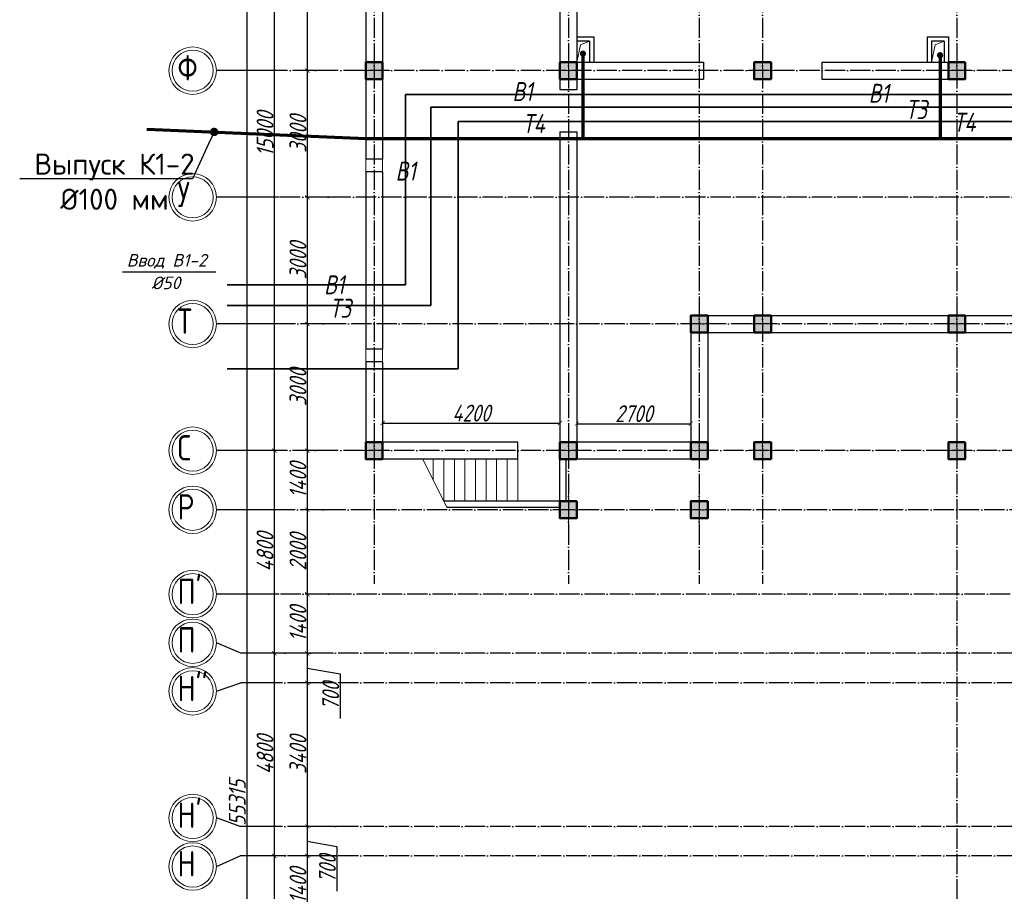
# Model space of a CAD drawing. Extents: x -4445 to 1909585, y 1860 to 289234.
# Tile 17 of 110: x 187045 to 210365, y 227954 to 248597. Entities that reach past the tile are written whole.
import ezdxf
from ezdxf import colors
from ezdxf.entities.mleader import LeaderData, LeaderLine
from ezdxf.math import Vec2, Vec3

# ---------------------------------------------------------------- set-up
doc = ezdxf.new("R2010")
doc.units = 0
doc.header["$LTSCALE"] = 0.5
doc.header["$MEASUREMENT"] = 0
doc.header["$PDMODE"] = 34
doc.header["$PDSIZE"] = 3
doc.linetypes.add('ACAD_ISO04W100', pattern=[30, 24, -3, 0, -3])
doc.layers.get('0').update_dxf_attribs({"linetype": 'CONTINUOUS', "lineweight": 18})
doc.layers.get('DEFPOINTS').update_dxf_attribs({"color": 2, "linetype": 'CONTINUOUS', "lineweight": 13})
doc.layers.add('kolonn', color=7, linetype='CONTINUOUS')
doc.layers.add('os', color=3, linetype='CONTINUOUS')
for name, color, linetype, lineweight in [('В1', 5, 'CONTINUOUS', 35), ('ВК', 7, 'CONTINUOUS', 25), ('К1', 24, 'бытовая канализация', 70), ('Т3', 1, 'CONTINUOUS', 35), ('Т4', 6, 'CONTINUOUS', 35)]:
    doc.layers.add(name, color=color, linetype=linetype, lineweight=lineweight)
doc.styles.add('GOST', font='isocpeur.ttf')
doc.styles.get("Standard").update_dxf_attribs({"font": 'spds.shx', "oblique": 15})
doc.styles.add('style1', font='isocpeui.ttf', dxfattribs={"height": 80})
doc.styles.add('Констр', font='isocpeui.ttf')
doc.linetypes.add('бытовая канализация', pattern='A,5,-0.5,["К1",Standard,S=0.7,R=0,X=0,Y=-0.35],-2', length=7.5)
doc.dimstyles.new('ISO-25', dxfattribs={"dimtxt": 400, "dimasz": 100, "dimexe": 50, "dimexo": 50, "dimgap": 20, "dimtad": 1, "dimdec": 0, "dimtxsty": 'Standard', "dimblk": 'ARCHTICK', "dimcen": 20, "dimclrd": 1, "dimclre": 1, "dimadec": 0, "dimazin": 0, "dimtfac": 1, "dimtdec": 0, "dimtmove": 0, "dimatfit": 3, "dimldrblk": 'ARCHTICK', "dimfxl": 1, "dimarcsym": 0})

# ---------------------------------------------------------------- blocks, each defined once
blk = doc.blocks.new('_ArchTick')
at = {"color": 0, "linetype": 'ByBlock', "const_width": 0.15}
blk.add_lwpolyline([(-0.5, -0.5), (0.5, 0.5)], dxfattribs=at)
blk = doc.blocks.new('*D2928')
at = {"color": 1, "lineweight": -2, "transparency": 16777216}
for p, q in [((194431, 253390), (193805, 253390)), ((193855, 253390), (193855, 247390)), ((194364, 247390), (193805, 247390))]:
    blk.add_line(p, q, dxfattribs=at)
at = {"layer": 'DEFPOINTS', "color": 0, "transparency": 16777216}
for p in [(194481, 253390), (193855, 247390), (194414, 247390)]:
    blk.add_point(p, dxfattribs=at)
at = {"color": 1, "lineweight": -2, "transparency": 16777216, "xscale": 100, "yscale": 100, "zscale": 100}
for p, rotation in [((193855, 253390), 90), ((193855, 247390), 270)]:
    blk.add_blockref('_ArchTick', p, dxfattribs=dict(at, rotation=rotation))
at = {"color": 0, "transparency": 16777216, "insert": (193635, 250390), "char_height": 400, "attachment_point": 5, "rotation": 90}
blk.add_mtext('6000', dxfattribs=at)
blk = doc.blocks.new('*D2929')
at = {"color": 1, "lineweight": -2, "transparency": 16777216}
for p, q in [((194364, 247390), (193805, 247390)), ((193855, 247390), (193855, 244390)), ((194652, 244390), (193805, 244390))]:
    blk.add_line(p, q, dxfattribs=at)
at = {"layer": 'DEFPOINTS', "color": 0, "transparency": 16777216}
for p in [(194414, 247390), (193855, 244390), (194702, 244390)]:
    blk.add_point(p, dxfattribs=at)
at = {"color": 1, "lineweight": -2, "transparency": 16777216, "xscale": 100, "yscale": 100, "zscale": 100}
for p, rotation in [((193855, 247390), 90), ((193855, 244390), 270)]:
    blk.add_blockref('_ArchTick', p, dxfattribs=dict(at, rotation=rotation))
at = {"color": 0, "transparency": 16777216, "insert": (193635, 245890), "char_height": 400, "attachment_point": 5, "rotation": 90}
blk.add_mtext('3000', dxfattribs=at)
blk = doc.blocks.new('*D2930')
at = {"color": 1, "lineweight": -2, "transparency": 16777216}
for p, q in [((194652, 244390), (193805, 244390)), ((193855, 244390), (193855, 241390)), ((194406, 241390), (193805, 241390))]:
    blk.add_line(p, q, dxfattribs=at)
at = {"layer": 'DEFPOINTS', "color": 0, "transparency": 16777216}
for p in [(194702, 244390), (193855, 241390), (194456, 241390)]:
    blk.add_point(p, dxfattribs=at)
at = {"color": 1, "lineweight": -2, "transparency": 16777216, "xscale": 100, "yscale": 100, "zscale": 100}
for p, rotation in [((193855, 244390), 90), ((193855, 241390), 270)]:
    blk.add_blockref('_ArchTick', p, dxfattribs=dict(at, rotation=rotation))
at = {"color": 0, "transparency": 16777216, "insert": (193635, 242890), "char_height": 400, "attachment_point": 5, "rotation": 90}
blk.add_mtext('3000', dxfattribs=at)
blk = doc.blocks.new('*D2395')
at = {"color": 1, "lineweight": -2, "transparency": 16777216}
for p, q in [((194406, 241390), (193805, 241390)), ((193855, 241390), (193855, 238390)), ((194430, 238390), (193805, 238390))]:
    blk.add_line(p, q, dxfattribs=at)
at = {"layer": 'DEFPOINTS', "color": 0, "transparency": 16777216}
for p in [(194456, 241390), (193855, 238390), (194480, 238390)]:
    blk.add_point(p, dxfattribs=at)
at = {"color": 1, "lineweight": -2, "transparency": 16777216, "xscale": 100, "yscale": 100, "zscale": 100}
for p, rotation in [((193855, 241390), 90), ((193855, 238390), 270)]:
    blk.add_blockref('_ArchTick', p, dxfattribs=dict(at, rotation=rotation))
at = {"color": 0, "transparency": 16777216, "insert": (193635, 239890), "char_height": 400, "attachment_point": 5, "rotation": 90}
blk.add_mtext('3000', dxfattribs=at)
blk = doc.blocks.new('*D2396')
at = {"color": 1, "lineweight": -2, "transparency": 16777216}
for p, q in [((194430, 238390), (193805, 238390)), ((193855, 238390), (193855, 236990)), ((194430, 236990), (193805, 236990))]:
    blk.add_line(p, q, dxfattribs=at)
at = {"layer": 'DEFPOINTS', "color": 0, "transparency": 16777216}
for p in [(194480, 238390), (193855, 236990), (194480, 236990)]:
    blk.add_point(p, dxfattribs=at)
at = {"color": 1, "lineweight": -2, "transparency": 16777216, "xscale": 100, "yscale": 100, "zscale": 100}
for p, rotation in [((193855, 238390), 90), ((193855, 236990), 270)]:
    blk.add_blockref('_ArchTick', p, dxfattribs=dict(at, rotation=rotation))
at = {"color": 0, "transparency": 16777216, "insert": (193635, 237690), "char_height": 400, "attachment_point": 5, "rotation": 90}
blk.add_mtext('1400', dxfattribs=at)
blk = doc.blocks.new('*D2397')
at = {"color": 1, "lineweight": -2, "transparency": 16777216}
for p, q in [((194430, 236990), (193805, 236990)), ((193855, 236990), (193855, 234990)), ((194627, 234990), (193805, 234990))]:
    blk.add_line(p, q, dxfattribs=at)
at = {"layer": 'DEFPOINTS', "color": 0, "transparency": 16777216}
for p in [(194480, 236990), (193855, 234990), (194677, 234990)]:
    blk.add_point(p, dxfattribs=at)
at = {"color": 1, "lineweight": -2, "transparency": 16777216, "xscale": 100, "yscale": 100, "zscale": 100}
for p, rotation in [((193855, 236990), 90), ((193855, 234990), 270)]:
    blk.add_blockref('_ArchTick', p, dxfattribs=dict(at, rotation=rotation))
at = {"color": 0, "transparency": 16777216, "insert": (193635, 235990), "char_height": 400, "attachment_point": 5, "rotation": 90}
blk.add_mtext('2000', dxfattribs=at)
blk = doc.blocks.new('*D2398')
at = {"color": 1, "lineweight": -2, "transparency": 16777216}
for p, q in [((194627, 234990), (193805, 234990)), ((193855, 234990), (193855, 233590)), ((194479, 233590), (193805, 233590))]:
    blk.add_line(p, q, dxfattribs=at)
at = {"layer": 'DEFPOINTS', "color": 0, "transparency": 16777216}
for p in [(194677, 234990), (193855, 233590), (194529, 233590)]:
    blk.add_point(p, dxfattribs=at)
at = {"color": 1, "lineweight": -2, "transparency": 16777216, "xscale": 100, "yscale": 100, "zscale": 100}
for p, rotation in [((193855, 234990), 90), ((193855, 233590), 270)]:
    blk.add_blockref('_ArchTick', p, dxfattribs=dict(at, rotation=rotation))
at = {"color": 0, "transparency": 16777216, "insert": (193635, 234290), "char_height": 400, "attachment_point": 5, "rotation": 90}
blk.add_mtext('1400', dxfattribs=at)
blk = doc.blocks.new('*D2399')
at = {"color": 1, "lineweight": -2, "transparency": 16777216}
for p, q in [((194479, 233590), (193805, 233590)), ((193855, 233590), (193855, 232890)), ((193855, 233240), (194632, 233105)), ((194632, 233105), (194632, 232045)), ((194504, 232890), (193805, 232890))]:
    blk.add_line(p, q, dxfattribs=at)
at = {"layer": 'DEFPOINTS', "color": 0, "transparency": 16777216}
for p in [(194529, 233590), (193855, 232890), (194554, 232890)]:
    blk.add_point(p, dxfattribs=at)
at = {"color": 1, "lineweight": -2, "transparency": 16777216, "xscale": 100, "yscale": 100, "zscale": 100}
for p, rotation in [((193855, 233590), 90), ((193855, 232890), 270)]:
    blk.add_blockref('_ArchTick', p, dxfattribs=dict(at, rotation=rotation))
at = {"color": 0, "transparency": 16777216, "insert": (194412, 232575), "char_height": 400, "attachment_point": 5, "rotation": 90}
blk.add_mtext('700', dxfattribs=at)
blk = doc.blocks.new('*D2400')
at = {"color": 1, "lineweight": -2, "transparency": 16777216}
for p, q in [((194504, 232890), (193805, 232890)), ((193855, 232890), (193855, 229490)), ((194602, 229490), (193805, 229490))]:
    blk.add_line(p, q, dxfattribs=at)
at = {"layer": 'DEFPOINTS', "color": 0, "transparency": 16777216}
for p in [(194554, 232890), (193855, 229490), (194652, 229490)]:
    blk.add_point(p, dxfattribs=at)
at = {"color": 1, "lineweight": -2, "transparency": 16777216, "xscale": 100, "yscale": 100, "zscale": 100}
for p, rotation in [((193855, 232890), 90), ((193855, 229490), 270)]:
    blk.add_blockref('_ArchTick', p, dxfattribs=dict(at, rotation=rotation))
at = {"color": 0, "transparency": 16777216, "insert": (193635, 231190), "char_height": 400, "attachment_point": 5, "rotation": 90}
blk.add_mtext('3400', dxfattribs=at)
blk = doc.blocks.new('*D2401')
at = {"color": 1, "lineweight": -2, "transparency": 16777216}
for p, q in [((194602, 229490), (193805, 229490)), ((193855, 229490), (193855, 228790)), ((193855, 229140), (194553, 229015)), ((194553, 229015), (194553, 227955)), ((194553, 228790), (193805, 228790))]:
    blk.add_line(p, q, dxfattribs=at)
at = {"layer": 'DEFPOINTS', "color": 0, "transparency": 16777216}
for p in [(194652, 229490), (193855, 228790), (194603, 228790)]:
    blk.add_point(p, dxfattribs=at)
at = {"color": 1, "lineweight": -2, "transparency": 16777216, "xscale": 100, "yscale": 100, "zscale": 100}
for p, rotation in [((193855, 229490), 90), ((193855, 228790), 270)]:
    blk.add_blockref('_ArchTick', p, dxfattribs=dict(at, rotation=rotation))
at = {"color": 0, "transparency": 16777216, "insert": (194333, 228485), "char_height": 400, "attachment_point": 5, "rotation": 90}
blk.add_mtext('700', dxfattribs=at)
blk = doc.blocks.new('*D2402')
at = {"color": 1, "lineweight": -2, "transparency": 16777216}
for p, q in [((194553, 228790), (193805, 228790)), ((193855, 228790), (193855, 227390)), ((194578, 227390), (193805, 227390))]:
    blk.add_line(p, q, dxfattribs=at)
at = {"layer": 'DEFPOINTS', "color": 0, "transparency": 16777216}
for p in [(194603, 228790), (193855, 227390), (194628, 227390)]:
    blk.add_point(p, dxfattribs=at)
at = {"color": 1, "lineweight": -2, "transparency": 16777216, "xscale": 100, "yscale": 100, "zscale": 100}
for p, rotation in [((193855, 228790), 90), ((193855, 227390), 270)]:
    blk.add_blockref('_ArchTick', p, dxfattribs=dict(at, rotation=rotation))
at = {"color": 0, "transparency": 16777216, "insert": (193635, 228090), "char_height": 400, "attachment_point": 5, "rotation": 90}
blk.add_mtext('1400', dxfattribs=at)
blk = doc.blocks.new('*D2412')
at = {"color": 1, "lineweight": -2, "transparency": 16777216}
for p, q in [((193354, 228790), (193026, 228790)), ((193076, 217990), (193076, 228790)), ((193385, 217990), (193026, 217990))]:
    blk.add_line(p, q, dxfattribs=at)
at = {"layer": 'DEFPOINTS', "color": 0, "transparency": 16777216}
for p in [(193076, 228790), (193404, 228790), (193435, 217990)]:
    blk.add_point(p, dxfattribs=at)
at = {"color": 1, "lineweight": -2, "transparency": 16777216, "xscale": 100, "yscale": 100, "zscale": 100}
for p, rotation in [((193076, 228790), 90), ((193076, 217990), 270)]:
    blk.add_blockref('_ArchTick', p, dxfattribs=dict(at, rotation=rotation))
at = {"color": 0, "transparency": 16777216, "insert": (192856, 223390), "char_height": 400, "attachment_point": 5, "rotation": 90}
blk.add_mtext('10800', dxfattribs=at)
blk = doc.blocks.new('*D2413')
at = {"color": 1, "lineweight": -2, "transparency": 16777216}
for p, q in [((193423, 233590), (193026, 233590)), ((193076, 228790), (193076, 233590)), ((193354, 228790), (193026, 228790))]:
    blk.add_line(p, q, dxfattribs=at)
at = {"layer": 'DEFPOINTS', "color": 0, "transparency": 16777216}
for p in [(193076, 233590), (193473, 233590), (193404, 228790)]:
    blk.add_point(p, dxfattribs=at)
at = {"color": 1, "lineweight": -2, "transparency": 16777216, "xscale": 100, "yscale": 100, "zscale": 100}
for p, rotation in [((193076, 233590), 90), ((193076, 228790), 270)]:
    blk.add_blockref('_ArchTick', p, dxfattribs=dict(at, rotation=rotation))
at = {"color": 0, "transparency": 16777216, "insert": (192856, 231190), "char_height": 400, "attachment_point": 5, "rotation": 90}
blk.add_mtext('4800', dxfattribs=at)
blk = doc.blocks.new('*D2938')
at = {"color": 1, "lineweight": -2, "transparency": 16777216}
for p, q in [((193311, 238390), (193026, 238390)), ((193076, 233590), (193076, 238390)), ((193423, 233590), (193026, 233590))]:
    blk.add_line(p, q, dxfattribs=at)
at = {"layer": 'DEFPOINTS', "color": 0, "transparency": 16777216}
for p in [(193076, 238390), (193361, 238390), (193473, 233590)]:
    blk.add_point(p, dxfattribs=at)
at = {"color": 1, "lineweight": -2, "transparency": 16777216, "xscale": 100, "yscale": 100, "zscale": 100}
for p, rotation in [((193076, 238390), 90), ((193076, 233590), 270)]:
    blk.add_blockref('_ArchTick', p, dxfattribs=dict(at, rotation=rotation))
at = {"color": 0, "transparency": 16777216, "insert": (192856, 235990), "char_height": 400, "attachment_point": 5, "rotation": 90}
blk.add_mtext('4800', dxfattribs=at)
blk = doc.blocks.new('*D2939')
at = {"color": 1, "lineweight": -2, "transparency": 16777216}
for p, q in [((193376, 253390), (193026, 253390)), ((193076, 238390), (193076, 253390)), ((193311, 238390), (193026, 238390))]:
    blk.add_line(p, q, dxfattribs=at)
at = {"layer": 'DEFPOINTS', "color": 0, "transparency": 16777216}
for p in [(193076, 253390), (193426, 253390), (193361, 238390)]:
    blk.add_point(p, dxfattribs=at)
at = {"color": 1, "lineweight": -2, "transparency": 16777216, "xscale": 100, "yscale": 100, "zscale": 100}
for p, rotation in [((193076, 253390), 90), ((193076, 238390), 270)]:
    blk.add_blockref('_ArchTick', p, dxfattribs=dict(at, rotation=rotation))
at = {"color": 0, "transparency": 16777216, "insert": (192856, 245890), "char_height": 400, "attachment_point": 5, "rotation": 90}
blk.add_mtext('15000', dxfattribs=at)
blk = doc.blocks.new('*D2990')
at = {"color": 1, "lineweight": -2, "transparency": 16777216}
for p, q in [((192397, 257705), (192377, 257705)), ((192427, 257705), (192427, 202390)), ((192548, 202390), (192377, 202390))]:
    blk.add_line(p, q, dxfattribs=at)
at = {"layer": 'DEFPOINTS', "color": 0, "transparency": 16777216}
for p in [(192447, 257705), (192427, 202390), (192598, 202390)]:
    blk.add_point(p, dxfattribs=at)
at = {"color": 1, "lineweight": -2, "transparency": 16777216, "xscale": 100, "yscale": 100, "zscale": 100}
for p, rotation in [((192427, 257705), 90), ((192427, 202390), 270)]:
    blk.add_blockref('_ArchTick', p, dxfattribs=dict(at, rotation=rotation))
at = {"color": 0, "transparency": 16777216, "insert": (192199, 230048), "char_height": 400, "attachment_point": 5, "rotation": 90}
blk.add_mtext('55315', dxfattribs=at)
blk = doc.blocks.new('ghsdd')
at = {"ltscale": 50}
h = blk.add_hatch(color=256, dxfattribs=at)
h.paths.add_polyline_path([(0, 200), (-200, 200), (-200, 0), (0, 0)])
h.paths.add_polyline_path([(200, 0), (200, 200), (0, 200), (0, 0)])
h.paths.add_polyline_path([(0, 0), (-200, 0), (-200, -200), (0, -200)])
h.paths.add_polyline_path([(0, 0), (0, -200), (200, -200), (200, 0)])
at = {"lineweight": 0}
for p, q in [((0, -374), (0, 374)), ((-374, 0), (374, 0))]:
    blk.add_line(p, q, dxfattribs=at)
at = {"lineweight": 50, "ltscale": 50}
blk.add_lwpolyline([(200, 200), (200, -200), (-200, -200), (-200, 200), (200, 200)], dxfattribs=at)
blk = doc.blocks.new('*D3016')
at = {"color": 1, "lineweight": -2, "transparency": 16777216}
for p, q in [((195640, 239199), (195640, 238994)), ((195640, 239044), (199840, 239044)), ((199840, 239199), (199840, 238994))]:
    blk.add_line(p, q, dxfattribs=at)
at = {"layer": 'DEFPOINTS', "color": 0, "transparency": 16777216}
for p in [(195640, 239249), (199840, 239249), (199840, 239044)]:
    blk.add_point(p, dxfattribs=at)
at = {"color": 1, "lineweight": -2, "transparency": 16777216, "xscale": 100, "yscale": 100, "zscale": 100, "rotation": 180}
blk.add_blockref('_ArchTick', (195640, 239044), dxfattribs=at)
at = {"color": 1, "lineweight": -2, "transparency": 16777216, "xscale": 100, "yscale": 100, "zscale": 100}
blk.add_blockref('_ArchTick', (199840, 239044), dxfattribs=at)
at = {"color": 0, "transparency": 16777216, "insert": (197740, 239279), "char_height": 400, "attachment_point": 5}
blk.add_mtext('4200', dxfattribs=at)
blk = doc.blocks.new('*D3017')
at = {"color": 1, "lineweight": -2, "transparency": 16777216}
for p, q in [((200240, 239331), (200240, 238979)), ((202940, 239331), (202940, 238979)), ((200240, 239029), (202940, 239029))]:
    blk.add_line(p, q, dxfattribs=at)
at = {"layer": 'DEFPOINTS', "color": 0, "transparency": 16777216}
for p in [(200240, 239381), (202940, 239381), (202940, 239029)]:
    blk.add_point(p, dxfattribs=at)
at = {"color": 1, "lineweight": -2, "transparency": 16777216, "xscale": 100, "yscale": 100, "zscale": 100, "rotation": 180}
blk.add_blockref('_ArchTick', (200240, 239029), dxfattribs=at)
at = {"color": 1, "lineweight": -2, "transparency": 16777216, "xscale": 100, "yscale": 100, "zscale": 100}
blk.add_blockref('_ArchTick', (202940, 239029), dxfattribs=at)
at = {"color": 0, "transparency": 16777216, "insert": (201590, 239265), "char_height": 400, "attachment_point": 5}
blk.add_mtext('2700', dxfattribs=at)
blk = doc.blocks.new('_Dot')
at = {"color": 0, "linetype": 'ByBlock', "lineweight": -2}
blk.add_line((-0.5, 0), (-1, 0), dxfattribs=at)
at = {"color": 0, "linetype": 'ByBlock', "const_width": 0.5}
blk.add_lwpolyline([(-0.25, 0, 1), (0.25, 0, 1)], format="xyb", close=True, dxfattribs=at)

msp = doc.modelspace()

# ---------------------------------------------------------------- linework, layer by layer
at = {"lineweight": 30}
for p, q in [((199839.606, 253190.297), (199839.606, 246940.297)), ((200239.606, 253190.297), (200239.606, 247590.297)), ((195239.606, 250240.297), (195239.606, 245290.297)), ((195639.606, 250240.297), (195639.606, 245290.297)), ((200239.606, 248190.297), (200639.606, 248190.297)), ((200639.606, 248190.297), (200639.606, 247590.297)), ((208539.606, 248190.297), (209039.606, 248190.297)), ((208539.606, 248190.297), (208539.606, 247590.297)), ((209039.606, 248190.297), (209039.606, 247590.297)), ((200539.606, 248090.297), (200239.606, 248090.297)), ((200539.606, 248090.297), (200539.606, 247590.297)), ((208939.606, 248090.297), (208639.606, 248090.297)), ((208639.606, 248090.297), (208639.606, 247590.297)), ((208939.606, 248090.297), (208939.606, 247590.297)), ((200239.606, 247590.297), (203239.606, 247590.297)), ((203239.606, 247590.297), (203239.606, 247190.297)), ((204439.606, 247590.297), (204839.606, 247590.297)), ((204439.606, 247590.297), (204439.606, 247190.297)), ((204839.606, 247590.297), (204839.606, 247190.297)), ((206039.606, 247590.297), (209439.606, 247590.297)), ((206039.606, 247590.297), (206039.606, 247190.297)), ((209439.606, 247590.297), (209439.606, 247190.297)), ((200239.606, 247190.297), (200239.606, 246940.297)), ((200239.606, 247190.297), (203239.606, 247190.297)), ((204439.606, 247190.297), (204839.606, 247190.297)), ((206039.606, 247190.297), (209439.606, 247190.297)), ((199839.606, 246940.297), (200239.606, 246940.297)), ((199839.606, 245940.297), (199839.606, 238590.297)), ((199839.606, 245940.297), (200239.606, 245940.297)), ((200239.606, 245940.297), (200239.606, 238590.297)), ((195639.606, 245290.297), (195239.606, 245290.297)), ((195239.606, 244990.297), (195239.606, 240790.297)), ((195639.606, 244990.297), (195239.606, 244990.297)), ((195639.606, 244990.297), (195639.606, 240790.297)), ((202939.606, 241590.297), (232539.606, 241590.297)), ((202939.606, 241590.297), (202939.606, 238590.297)), ((202939.606, 241190.297), (232539.606, 241190.297)), ((203339.606, 241190.297), (203339.606, 238190.297)), ((195639.606, 240790.297), (195239.606, 240790.297)), ((195239.606, 240490.297), (195239.606, 238190.297)), ((195639.606, 240490.297), (195239.606, 240490.297)), ((195639.606, 240490.297), (195639.606, 238590.297)), ((198839.606, 238590.297), (195639.606, 238590.297)), ((198839.606, 238190.297), (198839.606, 238590.297)), ((202939.606, 238590.297), (200239.606, 238590.297)), ((198839.606, 238190.297), (195239.606, 238190.297)), ((203339.606, 238190.297), (199839.606, 238190.297)), ((199839.606, 237190.297), (199839.606, 238190.297)), ((199989.606, 237190.297), (199989.606, 238190.297)), ((199839.606, 237190.297), (197089.606, 237190.297)), ((199839.606, 237040.297), (197164.606, 237040.297))]:
    msp.add_line(p, q, dxfattribs=at)
for p, q in [((195239.606, 244990.297), (195239.606, 245290.297)), ((195639.606, 245290.297), (195639.606, 244990.297)), ((195239.606, 240790.297), (195239.606, 240490.297)), ((195639.606, 240490.297), (195639.606, 240790.297)), ((197164.606, 237040.297), (196589.606, 238190.297)), ((196839.606, 237690.297), (196839.606, 238190.297)), ((197089.606, 237190.297), (197089.606, 238190.297)), ((197339.606, 237190.297), (197339.606, 238190.297)), ((197589.606, 237190.297), (197589.606, 238190.297)), ((197839.606, 237190.297), (197839.606, 238190.297)), ((198089.606, 237190.297), (198089.606, 238190.297)), ((198339.606, 237190.297), (198339.606, 238190.297)), ((198589.606, 237190.297), (198589.606, 238190.297)), ((198839.606, 237190.297), (198839.606, 238190.297))]:
    msp.add_line(p, q)
for points in [[(200239.606, 247590.297), (200327.778, 248002.076), (200539.606, 248090.297)], [(208639.606, 247590.297), (208727.778, 248002.076), (208939.606, 248090.297)]]:
    msp.add_lwpolyline(points)
for points in [[(204839.606, 238190.297), (204439.606, 238190.297), (204439.606, 238590.297), (204839.606, 238590.297)], [(209439.606, 238190.297), (209039.606, 238190.297), (209039.606, 238590.297), (209439.606, 238590.297)], [(200239.606, 236790.297), (199839.606, 236790.297), (199839.606, 237190.297), (200239.606, 237190.297)], [(203339.606, 236790.297), (202939.606, 236790.297), (202939.606, 237190.297), (203339.606, 237190.297)]]:
    msp.add_lwpolyline(points, close=True, dxfattribs=at)
at = {"layer": 'os', "color": 3, "linetype": 'ACAD_ISO04W100', "ltscale": 40}
for p, q in [((195439.606, 260046.548), (195439.606, 235238.658)), ((200039.606, 260046.548), (200039.606, 235238.658)), ((203139.606, 260046.548), (203139.606, 235238.658)), ((204639.606, 260046.548), (204639.606, 235238.658)), ((209239.606, 260046.548), (209239.606, 198822.831)), ((284604.945, 247390.297), (193189.683, 247390.297)), ((256097.396, 244390.297), (193189.683, 244390.297)), ((275788.071, 241390.297), (193189.683, 241390.297)), ((284604.945, 238390.297), (193189.683, 238390.297)), ((279380.814, 236990.297), (193189.683, 236990.297)), ((241708.098, 234990.297), (193189.683, 234990.297)), ((255677.784, 233590.297), (193189.683, 233590.297)), ((255677.784, 232890.297), (193189.683, 232890.297)), ((255677.784, 229490.297), (193189.683, 229490.297)), ((255677.784, 228790.297), (193189.683, 228790.297))]:
    msp.add_line(p, q, dxfattribs=at)
at = {"layer": 'os', "color": 0}
for p, q in [((193189.683, 247390.297), (191703.781, 247390.297)), ((193189.683, 244390.297), (191703.781, 244390.297)), ((193189.683, 241390.297), (191703.781, 241390.297)), ((193189.683, 238390.297), (191703.781, 238390.297)), ((193189.683, 236990.297), (191703.781, 236990.297)), ((193189.683, 234990.297), (191703.781, 234990.297)), ((193189.683, 233590.297), (192280.882, 233590.297)), ((193189.683, 232890.297), (192280.882, 232890.297)), ((193189.683, 229490.297), (192269.755, 229490.297)), ((193189.683, 228790.297), (192269.755, 228790.297))]:
    msp.add_line(p, q, dxfattribs=at)
for points in [[(192280.882, 233590.297), (191703.781, 233840.297)], [(191703.781, 232690.297), (192280.882, 232890.297)], [(192269.755, 229490.297), (191703.781, 229690.297)], [(191703.781, 228540.297), (192269.755, 228790.297)]]:
    msp.add_lwpolyline(points, dxfattribs=at)
at = {"layer": 'os', "color": 0, "lineweight": 0}
for centre, radius in [((191141.281, 247390.297), 562.5), ((191141.281, 247390.297), 487.5), ((191141.281, 244390.297), 562.5), ((191141.281, 244390.297), 487.5), ((191141.281, 241390.297), 562.5), ((191141.281, 241390.297), 487.5), ((191141.281, 238390.297), 562.5), ((191141.281, 238390.297), 487.5), ((191141.281, 236990.297), 562.5), ((191141.281, 236990.297), 487.5), ((191141.281, 234990.297), 562.5), ((191141.281, 234990.297), 487.5), ((191141.281, 233840.297), 562.5), ((191141.281, 233840.297), 487.5), ((191141.281, 232690.297), 562.5), ((191141.281, 232690.297), 487.5), ((191141.281, 229690.297), 562.5), ((191141.281, 229690.297), 487.5), ((191141.281, 228540.297), 562.5), ((191141.281, 228540.297), 487.5)]:
    msp.add_circle(centre, radius, dxfattribs=at)
at = {"layer": 'В1'}
for p, q in [((276825.175, 246825.897), (196185.247, 246825.897)), ((196185.247, 242317.166), (191958.165, 242317.166))]:
    msp.add_line(p, q, dxfattribs=at)
at = {"layer": 'В1', "color": 1}
msp.add_line((196782.341, 241831.044), (191958.165, 241831.044), dxfattribs=at)
at = {"layer": 'В1'}
msp.add_lwpolyline([(196185.247, 246825.897), (196185.247, 242317.166)], dxfattribs=at)
at = {"layer": 'ВК', "color": 7, "ltscale": 10}
msp.add_line((191692.159, 242619.2), (189477.641, 242619.2), dxfattribs=at)
at = {"layer": 'ВК', "color": 34, "ltscale": 30, "const_width": 69.97}
for points in [[(200347.334, 247793.09, 1), (200423.387, 247793.528, 1)], [(208806.065, 247755.265, 1), (208882.118, 247755.703, 1)]]:
    msp.add_lwpolyline(points, format="xyb", close=True, dxfattribs=at)
at = {"layer": 'К1', "ltscale": 750}
for points in [[(200385.361, 247793.309), (200385.361, 245785.894)], [(208844.091, 247755.484), (208844.091, 245748.069)], [(190059.556, 246005.844), (195239.606, 245785.894), (277644.091, 245785.894)]]:
    msp.add_lwpolyline(points, dxfattribs=at)
at = {"layer": 'Т3'}
msp.add_line((276714.206, 246522.738), (196782.341, 246522.738), dxfattribs=at)
msp.add_lwpolyline([(196782.341, 246522.738), (196782.341, 241831.044)], dxfattribs=at)
at = {"layer": 'Т4'}
for p, q in [((276705.356, 246185.894), (197432.511, 246185.894)), ((197432.511, 240331.044), (191958.165, 240331.044))]:
    msp.add_line(p, q, dxfattribs=at)
msp.add_lwpolyline([(197432.511, 246185.894), (197432.511, 240331.044)], dxfattribs=at)

# ---------------------------------------------------------------- block references
at = {"layer": 'kolonn'}
for p in [(195439.606, 247390.297), (200039.606, 247390.297), (204639.606, 247390.297), (209239.606, 247390.297), (203139.606, 241390.297), (204639.606, 241390.297), (209239.606, 241390.297), (195439.606, 238390.297), (200039.606, 238390.297), (203139.606, 238390.297), (204639.606, 238390.297), (209239.606, 238390.297), (200039.606, 236990.297), (203139.606, 236990.297)]:
    msp.add_blockref('ghsdd', p, dxfattribs=at)

# ---------------------------------------------------------------- texts
at = {"ltscale": 50}
for s, p in [('Ф', (190783.248, 247156.68)), ('У', (190783.248, 244156.68)), ('Т', (190783.248, 241156.68)), ('С', (190783.248, 238156.68)), ('Р', (190783.248, 236756.68)), ("П'", (190783.248, 234756.68)), ('П', (190783.248, 233606.68)), ("Н''", (190783.248, 232456.68)), ("Н'", (190783.248, 229456.68)), ('Н', (190783.248, 228306.68))]:
    msp.add_text(s, height=600, dxfattribs=at).set_placement(p)
at = {"style": 'style1', "width": 0.8}
for s, p in [('В1', (198714.42, 246670.023)), ('В1', (207151.095, 246628.342)), ('Т3', (208028.343, 246244.746)), ('Т4', (198958.499, 245911.396)), ('Т4', (209161.846, 245943.167)), ('В1', (195946.981, 244786.818)), ('В1', (194253.746, 242093.927)), ('Т3', (194387.312, 241537.306))]:
    msp.add_text(s, height=449.2125, dxfattribs=at).set_placement(p)
at = {"layer": 'ВК', "color": 7, "ltscale": 30, "style": 'Констр'}
for s, p in [('Ввод В1-2', (189580.596, 242748.888)), ('%%C50', (190166.414, 242213.781))]:
    msp.add_text(s, height=300, dxfattribs=at).set_placement(p)

# ---------------------------------------------------------------- dimensions: what is measured, and where the dimension line sits
dim = msp.add_linear_dim(base=(192426.827, 202390.297), p1=(192446.732, 257705.297), p2=(192598.2, 202390.297), angle=90, dimstyle='ISO-25')
dim.commit()
dim.dimension.update_dxf_attribs({"geometry": '*D2990', "text_midpoint": (192198.543, 230047.797)})
for base, p1, p2, picture, middle in [((193076.03, 253390.297), (193360.863, 238390.297), (193426.354, 253390.297), '*D2939', (192856.03, 245890.297)), ((193855.088, 247390.297), (194480.725, 253390.297), (194414.117, 247390.297), '*D2928', (193635.088, 250390.297)), ((193855.088, 244390.297), (194414.117, 247390.297), (194702.14, 244390.297), '*D2929', (193635.088, 245890.297)), ((193855.088, 241390.297), (194702.14, 244390.297), (194455.768, 241390.297), '*D2930', (193635.088, 242890.297)), ((193855.088, 238390.297), (194455.768, 241390.297), (194480.367, 238390.297), '*D2395', (193635.088, 239890.297)), ((193076.03, 238390.297), (193473.074, 233590.297), (193360.863, 238390.297), '*D2938', (192856.03, 235990.297)), ((193855.088, 236990.297), (194480.367, 238390.297), (194480.367, 236990.297), '*D2396', (193635.088, 237690.297)), ((193855.088, 234990.297), (194480.367, 236990.297), (194677.244, 234990.297), '*D2397', (193635.088, 235990.297)), ((193855.088, 233590.297), (194677.244, 234990.297), (194529.422, 233590.297), '*D2398', (193635.088, 234290.297)), ((193076.03, 233590.297), (193403.58, 228790.297), (193473.074, 233590.297), '*D2413', (192856.03, 231190.297)), ((193855.088, 229490.297), (194554.059, 232890.297), (194652.488, 229490.297), '*D2400', (193635.088, 231190.297)), ((193076.03, 228790.297), (193434.505, 217990.297), (193403.58, 228790.297), '*D2412', (192856.03, 223390.297)), ((193855.088, 227390.297), (194603.215, 228790.297), (194627.852, 227390.297), '*D2402', (193635.088, 228090.297))]:
    dim = msp.add_linear_dim(base=base, p1=p1, p2=p2, angle=90, dimstyle='ISO-25', override={"dimtmove": 1})
    dim.commit()
    dim.dimension.update_dxf_attribs({"geometry": picture, "text_midpoint": middle})
for base, p1, p2, picture, middle in [((199839.606, 239043.703), (195639.606, 239248.938), (199839.606, 239248.938), '*D3016', (197739.606, 239279.195)), ((202939.606, 239029.042), (200239.606, 239380.877), (202939.606, 239380.877), '*D3017', (201589.606, 239264.534))]:
    dim = msp.add_linear_dim(base=base, p1=p1, p2=p2, dimstyle='ISO-25')
    dim.commit()
    dim.dimension.update_dxf_attribs({"geometry": picture, "text_midpoint": middle})
for base, p1, p2, picture, middle in [((193855.088, 232890.297), (194529.422, 233590.297), (194554.059, 232890.297), '*D2399', (194631.724, 233084.607)), ((193855.088, 228790.297), (194652.488, 229490.297), (194603.215, 228790.297), '*D2401', (194552.542, 228994.778))]:
    dim = msp.add_linear_dim(base=base, p1=p1, p2=p2, angle=90, dimstyle='ISO-25', override={"dimtmove": 1})
    dim.commit()
    dim.dimension.update_dxf_attribs({"geometry": picture, "text_midpoint": middle, "dimtype": 160})

# ---------------------------------------------------------------- leaders
ml = msp.add_multileader_mtext('Standard')
ml.set_content('Выпуск К1-2\\P%%C100 мм', color=256, style='GOST')
ml.set_leader_properties()
ml.set_arrow_properties(name='DOT')
ml.build(insert=Vec2(0, 0))
ml.multileader.update_dxf_attribs({"text_left_attachment_type": 6, "text_right_attachment_type": 6, "dogleg_length": 0.001, "arrow_head_size": 200, "scale": 200})
ctx = ml.context
ctx.base_point, ctx.scale, ctx.char_height, ctx.arrow_head_size, ctx.landing_gap_size, ctx.plane_origin = Vec3(187439.776, 244827.497), 200, 500, 200, 0, Vec3(191650.982, 245938.271)
ctx.left_attachment, ctx.right_attachment, ctx.text_align_type = 6, 6, 1
notes = []
notes.append((ctx, [(1, (1, 1, 0), (191139.976, 244827.497), (-1, 0), 0.2, [(0, [(191650.982, 245938.271)], 0, [])])]))
ctx.mtext.insert, ctx.mtext.alignment, ctx.mtext.flow_direction = Vec3(189289.776, 245427.497), 2, 5
for ctx, leaders in notes:
    for number, flags, end, landing, length, lines in leaders:
        leader = LeaderData()
        leader.index, (leader.has_last_leader_line, leader.has_dogleg_vector, leader.attachment_direction) = number, flags
        leader.last_leader_point, leader.dogleg_vector, leader.dogleg_length = Vec3(end), Vec3(landing), length
        for number, points, colour, breaks in lines:
            line = LeaderLine()
            line.index, line.vertices, line.color, line.breaks = number, Vec3.list(points), colors.encode_raw_color(colour), breaks
            leader.lines.append(line)
        ctx.leaders.append(leader)

doc.saveas('drawing.dxf')
